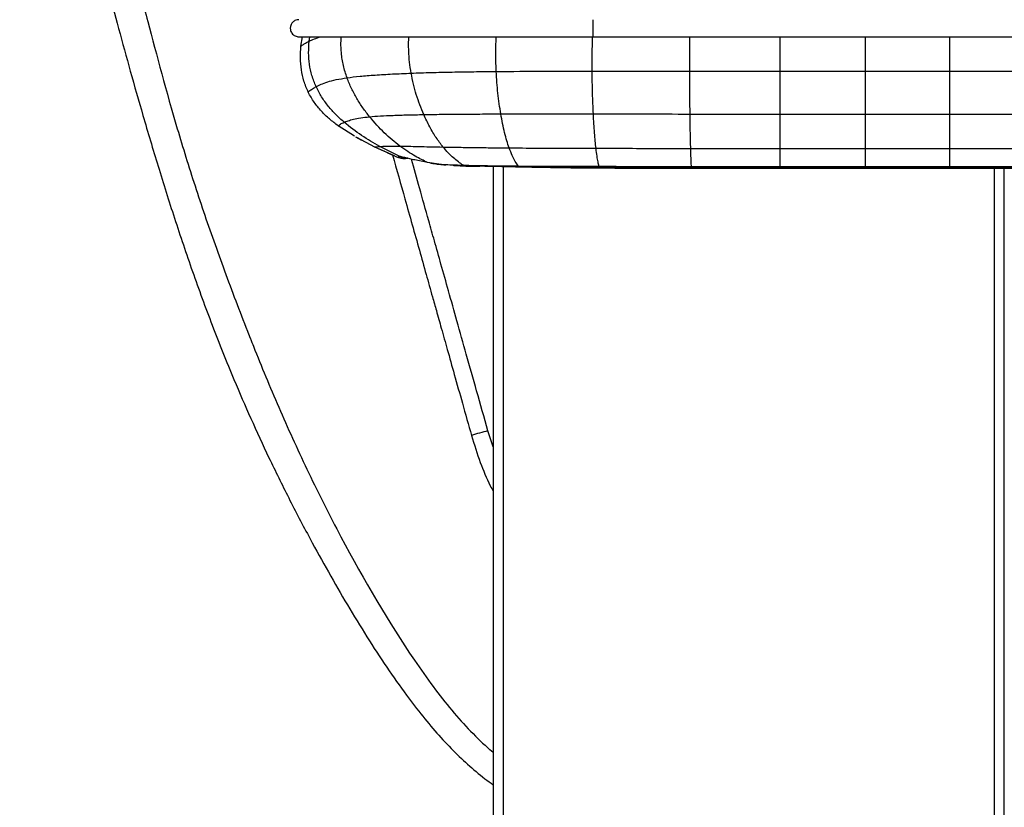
# Paper-space layout '_Left' of a CAD drawing. Header units: millimetres. Extents: x -619 to 155, y 0 to 686.
# Tile 2 of 7: x -619 to -330, y 235 to 466. Entities that reach past the tile are written whole.
import ezdxf

# ---------------------------------------------------------------- set-up
doc = ezdxf.new("R2010")
doc.units = ezdxf.units.MM

psp = doc.layouts.new('_Left')

# ---------------------------------------------------------------- linework, layer by layer
at = {"color": 7, "linetype": 'Continuous', "lineweight": 25}
for p, q in [((-536.42, 458.37), (-535.92, 461.18)), ((-534.02, 459.89), (-533.8, 461.18)), ((-450.75, 461.18), (6.83, 461.18)), ((-450.95, 451.1), (-422.3, 451.08)), ((-422.3, 451.08), (-395.81, 451.07)), ((-395.81, 451.07), (-370.78, 451.06)), ((-370.78, 451.06), (-345.99, 451.06)), ((-345.99, 451.06), (-321.19, 451.06)), ((-422.22, 438.51), (-395.8, 438.5)), ((-395.8, 438.5), (-370.78, 438.49)), ((-370.78, 438.49), (-345.99, 438.49)), ((-345.99, 438.49), (-321.19, 438.49)), ((-520.74, 431.97), (-525.5, 435.04)), ((-520.42, 431.82), (-518.64, 430.8)), ((-514.72, 428.82), (-520.05, 431.61)), ((-510.96, 427.14), (-514.72, 428.82)), ((-513.74, 428.36), (-509.09, 426.3)), ((-507.44, 426.06), (-513.31, 429)), ((-345.99, 428.43), (-321.19, 428.43)), ((-510.99, 427.09), (-507.84, 425.75)), ((-505.97, 425.72), (-506.17, 425.73)), ((-499.27, 424.29), (-499.28, 424.29)), ((-495.95, 423.81), (-499.27, 424.29)), ((-498.62, 424.16), (-499.27, 424.29)), ((-495.34, 423.7), (-495.95, 423.81)), ((-488.49, 423.29), (-488.85, 423.52)), ((-488.01, 423.22), (-488.49, 423.29)), ((-480, 423.15), (-480, 3)), ((-477, 0), (-477, 423.12)), ((-472.54, 423.08), (-472.67, 423.27)), ((-472.42, 423.04), (-472.54, 423.08)), ((-466.13, 422.94), (-466.13, 422.97)), ((-448.84, 422.75), (-448.95, 423.18)), ((-448.84, 422.73), (-448.84, 422.75)), ((-421.81, 423.16), (-395.75, 423.16)), ((-421.78, 422.69), (-421.81, 423.16)), ((-421.78, 422.68), (-421.78, 422.69)), ((-421.78, 422.65), (-395.75, 422.65)), ((-395.75, 423.16), (-370.78, 423.16)), ((-395.75, 422.69), (-395.75, 423.16)), ((-395.75, 422.69), (-395.75, 422.67)), ((-370.78, 423.16), (-345.99, 423.16)), ((-370.78, 422.69), (-370.78, 423.16)), ((-370.78, 422.69), (-370.78, 422.67)), ((-370.78, 422.65), (-345.99, 422.65)), ((-345.99, 423.16), (-321.19, 423.16)), ((-345.99, 422.69), (-345.99, 423.16)), ((-345.99, 422.69), (-345.99, 422.67)), ((-333, 422.65), (-333, 0)), ((-330, 3), (-330, 422.65)), ((-480, 340.86), (-481.55, 345.55)), ((-480, 251.26), (-480.97, 252.05))]:
    psp.add_line(p, q, dxfattribs=at)
at = {"color": 7, "linetype": 'Continuous', "lineweight": 25, "flags": 128}
for points in [[(-450.75, 466.18), (-450.75, 465.99), (-450.75, 465.44), (-450.75, 464.63), (-450.75, 463.68), (-450.75, 462.72), (-450.75, 461.91), (-450.75, 461.37), (-450.75, 461.18), (-450.75, 461.18)], [(-422.03, 428.44), (-412.46, 428.43), (-404.12, 428.43), (-395.78, 428.43)], [(-395.78, 428.43), (-386.21, 428.43), (-378.49, 428.43), (-370.78, 428.43)], [(-370.78, 428.43), (-361.2, 428.43), (-353.6, 428.43), (-345.99, 428.43)], [(-505.92, 425.67), (-506.75, 425.72), (-507.93, 426.05)], [(-395.75, 422.69), (-405.75, 422.69), (-413.76, 422.69), (-414.43, 422.69), (-421.78, 422.69)], [(-370.78, 422.69), (-375.78, 422.69), (-385.76, 422.69), (-395.75, 422.69)], [(-395.75, 422.65), (-395.17, 422.65), (-370.78, 422.65)], [(-345.99, 422.69), (-355.99, 422.69), (-363.38, 422.69), (-370.78, 422.69)], [(-321.19, 422.69), (-331.19, 422.69), (-338.59, 422.69), (-345.99, 422.69)], [(-345.99, 422.65), (-345.51, 422.65), (-321.19, 422.64)]]:
    psp.add_lwpolyline(points, dxfattribs=at)
at = {"color": 7, "linetype": 'Continuous', "lineweight": 25}
psp.add_arc((-473.7, 308.45), 37.92, 101.9423, 109.5016, dxfattribs=at)
for points, knots in [([(-581.12, 681.71), (-581.2, 681.71), (-581.34, 681.7), (-581.66, 681.69), (-581.93, 681.67), (-582.13, 681.66), (-582.33, 681.64), (-582.6, 681.62), (-583.16, 681.57), (-583.87, 681.49), (-584.7, 681.38), (-585.57, 681.24), (-586.7, 681.01), (-588.03, 680.69), (-589.55, 680.21), (-591.1, 679.62), (-592.67, 678.9), (-594.19, 678.09), (-595.68, 677.19), (-597.06, 676.26), (-598.36, 675.31), (-599.54, 674.39), (-600.58, 673.53), (-601.61, 672.63), (-602.64, 671.69), (-603.64, 670.72), (-604.98, 669.36), (-606.6, 667.6), (-608.32, 665.54), (-610.1, 663.19), (-611.83, 660.59), (-613.41, 657.77), (-614.74, 654.9), (-615.86, 651.93), (-616.79, 648.78), (-617.63, 644.98), (-618.32, 640.31), (-618.79, 634.53), (-618.99, 628.23), (-618.89, 621.35), (-618.52, 613.8), (-617.83, 605.06), (-616.8, 595.04), (-615.4, 583.81), (-613.72, 571.97), (-611.78, 559.8), (-609.62, 547.56), (-607.29, 535.44), (-604.75, 523.18), (-602.04, 510.96), (-599.17, 498.85), (-596.22, 487.13), (-593.14, 475.44), (-589.9, 463.43), (-586.46, 450.92), (-582.62, 437.43), (-578.33, 423.03), (-573.53, 407.79), (-568.27, 392.23), (-562.5, 376.45), (-556.76, 362.09), (-551.15, 349.15), (-545.8, 337.58), (-540, 325.8), (-534.16, 314.63), (-528.39, 304.15), (-522.83, 294.54), (-517.12, 285.19), (-511.33, 276.31), (-505.84, 268.51), (-500.71, 261.82), (-495.92, 256.18), (-491.1, 251.1), (-486.18, 246.58), (-482.47, 243.5), (-480.4, 242.07), (-480, 241.79)], [0, 0, 0, 0, 0.001204, 0.002142, 0.002523, 0.002872, 0.003215, 0.003577, 0.004426, 0.006859, 0.010361, 0.014876, 0.020299, 0.030548, 0.042186, 0.054464, 0.066508, 0.077361, 0.085102, 0.091693, 0.097222, 0.100756, 0.103851, 0.106609, 0.10915, 0.111602, 0.114082, 0.119435, 0.125581, 0.132519, 0.142694, 0.153408, 0.164112, 0.174299, 0.183744, 0.192586, 0.205089, 0.217187, 0.229384, 0.242133, 0.255811, 0.270727, 0.289533, 0.309973, 0.331588, 0.353886, 0.376381, 0.398723, 0.420611, 0.444208, 0.466562, 0.488139, 0.509648, 0.531818, 0.555067, 0.579386, 0.607342, 0.636435, 0.666431, 0.697073, 0.728156, 0.750577, 0.773451, 0.796949, 0.821252, 0.841212, 0.861301, 0.88121, 0.900675, 0.919497, 0.934625, 0.949439, 0.964351, 0.979795, 0.996103, 1, 1, 1, 1]), ([(-610.62, 606.95), (-610.56, 606.36), (-610.49, 605.77), (-610.35, 604.57), (-610.14, 602.76), (-609.6, 598.44), (-609.06, 594.59), (-607.93, 586.72), (-607.06, 581.26), (-605.65, 572.92), (-604.91, 568.72), (-604.01, 563.78), (-603.59, 561.49), (-603.41, 560.56), (-603.37, 560.33), (-603.36, 560.27), (-603.36, 560.26), (-603.35, 560.24), (-603.35, 560.23), (-603.34, 560.18), (-603.3, 559.96), (-603.13, 559.03), (-600.81, 546.87), (-598.3, 534.96), (-595.33, 521.69), (-594.73, 519.07), (-593.54, 513.93), (-592.94, 511.4), (-591.17, 503.97), (-589.99, 499.18), (-587.61, 489.71), (-586.41, 485.02), (-584.56, 477.89), (-583.94, 475.5), (-582.67, 470.64), (-582.03, 468.18), (-578.75, 455.69), (-575.93, 445.14), (-571.89, 431.44), (-571.05, 428.67), (-569.32, 423.09), (-568.43, 420.28), (-565.66, 411.77), (-563.7, 406.02), (-559.57, 394.4), (-557.4, 388.53), (-554.02, 379.68), (-552.86, 376.71), (-551.69, 373.73), (-551.68, 373.71), (-551.67, 373.7), (-551.67, 373.68), (-551.65, 373.65), (-551.62, 373.56), (-551.56, 373.4), (-551.43, 373.08), (-551.17, 372.43), (-550.66, 371.13), (-547.84, 364.09), (-545.05, 357.39), (-539.81, 345.37), (-537.05, 339.31), (-532.63, 330.1), (-531.11, 327.01), (-527.97, 320.79), (-526.34, 317.65), (-517.97, 301.9), (-510.54, 289.21), (-501.27, 275.64), (-499.42, 273.04), (-495.74, 268.12), (-493.92, 265.81), (-488.46, 259.3), (-484.81, 255.48), (-480.97, 252.05)], [0, 0, 0, 0, 0.007812, 0.007812, 0.015625, 0.03125, 0.0625, 0.0625, 0.125, 0.125, 0.15625, 0.171875, 0.179687, 0.181641, 0.182129, 0.182251, 0.182312, 0.182312, 0.182373, 0.182373, 0.182617, 0.183594, 0.1875, 0.25, 0.25, 0.265625, 0.265625, 0.28125, 0.28125, 0.3125, 0.3125, 0.34375, 0.34375, 0.359375, 0.359375, 0.375, 0.375, 0.4375, 0.4375, 0.453125, 0.453125, 0.46875, 0.46875, 0.5, 0.5, 0.53125, 0.53125, 0.546875, 0.546936, 0.546936, 0.546997, 0.546997, 0.547119, 0.547363, 0.547852, 0.548828, 0.550781, 0.554688, 0.5625, 0.625, 0.625, 0.6875, 0.6875, 0.71875, 0.71875, 0.75, 0.75, 0.875, 0.875, 0.90625, 0.90625, 0.9375, 0.9375, 1, 1, 1, 1]), ([(-537.05, 466.18), (-537.36, 466.14), (-537.99, 466.07), (-538.79, 465.55), (-539.29, 464.86), (-539.56, 464.08), (-539.56, 463.35), (-539.37, 462.69), (-539.08, 462.17), (-538.65, 461.72), (-538.14, 461.4), (-537.59, 461.21), (-537.22, 461.19), (-537.05, 461.18)], [0, 0, 0, 0, 0.118243, 0.241823, 0.352069, 0.439391, 0.554049, 0.624996, 0.701844, 0.781157, 0.859235, 0.932895, 1, 1, 1, 1]), ([(-537.05, 461.18), (-537.03, 461.18), (-536.99, 461.18), (-536.72, 461.18), (-536.37, 461.18), (-535.98, 461.18), (-535.59, 461.18), (-535.18, 461.18), (-534.62, 461.18), (-533.78, 461.18), (-532.31, 461.18), (-530.04, 461.18), (-527.09, 461.18), (-523.68, 461.18), (-520.19, 461.18), (-516.22, 461.18), (-511.87, 461.18), (-507.31, 461.18), (-503.12, 461.18), (-499.41, 461.18), (-495.94, 461.18), (-491.87, 461.18), (-486.94, 461.18), (-481.22, 461.18), (-474.76, 461.18), (-467.55, 461.18), (-459.47, 461.18), (-453.77, 461.18), (-450.75, 461.18)], [0, 0, 0, 0, 0.059546, 0.111956, 0.156759, 0.193924, 0.223598, 0.251214, 0.279291, 0.3295, 0.380461, 0.431228, 0.482006, 0.516266, 0.55085, 0.585522, 0.619676, 0.652283, 0.683283, 0.703235, 0.723525, 0.748542, 0.778767, 0.813972, 0.852976, 0.896509, 0.945141, 1, 1, 1, 1]), ([(-536.42, 458.37), (-536.38, 458.42), (-536.29, 458.5), (-535.59, 459.06), (-534.53, 459.62), (-534.02, 459.89)], [0, 0, 0, 0, 0.342483, 0.678222, 1, 1, 1, 1]), ([(-531.99, 446.56), (-532.42, 447.62), (-533.28, 449.73), (-533.96, 453.1), (-534.24, 456.5), (-534.09, 458.76), (-534.02, 459.89)], [0, 0, 0, 0, 0.2547563, 0.50489, 0.7525885, 1, 1, 1, 1]), ([(-534.02, 459.89), (-533.55, 460.1), (-532.68, 460.5), (-531.22, 460.96), (-530.53, 461.18)], [0, 0, 0, 0, 0.530176, 1, 1, 1, 1]), ([(-522.9, 449.15), (-523.28, 450.33), (-523.85, 452.08), (-524.32, 454.57), (-524.6, 456.79), (-524.73, 459.02), (-524.62, 460.59), (-524.59, 461.18)], [0, 0, 0, 0, 0.313812, 0.464333, 0.620131, 0.859633, 1, 1, 1, 1]), ([(-504.07, 450.5), (-504.24, 451.57), (-504.57, 453.68), (-504.78, 456.62), (-504.84, 459.12), (-504.79, 460.51), (-504.77, 461.18)], [0, 0, 0, 0, 0.3151157, 0.6201049, 0.8192807, 1, 1, 1, 1]), ([(-479.11, 451), (-479.15, 452.06), (-479.23, 454.15), (-479.22, 457.35), (-479.18, 459.7), (-479.11, 460.96), (-479.1, 461.18)], [0, 0, 0, 0, 0.321615, 0.633558, 0.938247, 1, 1, 1, 1]), ([(-450.95, 451.1), (-450.95, 452.5), (-450.95, 455.27), (-450.9, 458.68), (-450.84, 460.63), (-450.82, 461.18)], [0, 0, 0, 0, 0.427759, 0.840805, 1, 1, 1, 1]), ([(-422.3, 451.08), (-422.3, 452.49), (-422.29, 455.27), (-422.27, 458.68), (-422.25, 460.63), (-422.24, 461.18)], [0, 0, 0, 0, 0.427529, 0.840833, 1, 1, 1, 1]), ([(-395.81, 451.07), (-395.81, 452.48), (-395.81, 455.26), (-395.81, 458.67), (-395.8, 460.63), (-395.8, 461.18)], [0, 0, 0, 0, 0.427317, 0.840576, 1, 1, 1, 1]), ([(-370.78, 451.06), (-370.78, 452.48), (-370.78, 455.25), (-370.78, 458.67), (-370.77, 460.63), (-370.77, 461.18)], [0, 0, 0, 0, 0.427233, 0.840443, 1, 1, 1, 1]), ([(-345.99, 451.06), (-345.99, 452.48), (-345.98, 455.25), (-345.98, 458.67), (-345.98, 460.63), (-345.98, 461.18)], [0, 0, 0, 0, 0.4271775, 0.8403319, 1, 1, 1, 1]), ([(-534.27, 444.93), (-534.72, 446), (-535.63, 448.11), (-536.33, 451.5), (-536.63, 454.93), (-536.49, 457.22), (-536.42, 458.37)], [0, 0, 0, 0, 0.251282, 0.500374, 0.749349, 1, 1, 1, 1]), ([(-504.07, 450.5), (-502.14, 450.57), (-498.25, 450.7), (-492.05, 450.84), (-485.66, 450.94), (-481.31, 450.98), (-479.11, 451)], [0, 0, 0, 0, 0.244071, 0.490829, 0.742464, 1, 1, 1, 1]), ([(-479.11, 451), (-474.51, 451.03), (-465.14, 451.08), (-455.74, 451.09), (-450.95, 451.1)], [0, 0, 0, 0, 0.4905326, 1, 1, 1, 1]), ([(-477.76, 438.54), (-477.92, 439.51), (-478.23, 441.44), (-478.61, 444.56), (-478.92, 447.72), (-479.05, 449.92), (-479.11, 451)], [0, 0, 0, 0, 0.264814, 0.519503, 0.764451, 1, 1, 1, 1]), ([(-450.6, 438.54), (-450.64, 439.53), (-450.74, 441.48), (-450.85, 444.63), (-450.92, 447.82), (-450.94, 450.02), (-450.95, 451.1)], [0, 0, 0, 0, 0.264403, 0.518911, 0.764016, 1, 1, 1, 1]), ([(-422.22, 438.51), (-422.23, 439.5), (-422.25, 441.45), (-422.28, 444.61), (-422.3, 447.8), (-422.3, 450), (-422.3, 451.08)], [0, 0, 0, 0, 0.264207, 0.518655, 0.763832, 1, 1, 1, 1]), ([(-395.8, 438.5), (-395.8, 439.49), (-395.81, 441.44), (-395.81, 444.6), (-395.81, 447.79), (-395.81, 449.99), (-395.81, 451.07)], [0, 0, 0, 0, 0.264121, 0.518545, 0.763754, 1, 1, 1, 1]), ([(-370.78, 438.49), (-370.78, 439.49), (-370.78, 441.44), (-370.78, 444.59), (-370.78, 447.79), (-370.78, 449.99), (-370.78, 451.06)], [0, 0, 0, 0, 0.264112, 0.518526, 0.763735, 1, 1, 1, 1]), ([(-345.99, 438.49), (-345.99, 439.48), (-345.99, 441.43), (-345.99, 444.59), (-345.99, 447.78), (-345.99, 449.98), (-345.99, 451.06)], [0, 0, 0, 0, 0.264113, 0.518527, 0.763735, 1, 1, 1, 1]), ([(-531.99, 446.55), (-531.54, 446.78), (-530.66, 447.22), (-528.7, 447.92), (-526.31, 448.59), (-524.01, 448.97), (-522.9, 449.15)], [0, 0, 0, 0, 0.276452, 0.536276, 0.777612, 1, 1, 1, 1]), ([(-522.9, 449.15), (-521.69, 449.3), (-519.37, 449.59), (-514.79, 449.95), (-509.72, 450.26), (-505.94, 450.42), (-504.07, 450.5)], [0, 0, 0, 0, 0.271237, 0.523633, 0.764547, 1, 1, 1, 1]), ([(-516.28, 437.71), (-516.94, 438.56), (-518.24, 440.24), (-520.02, 443.03), (-521.63, 445.95), (-522.48, 448.09), (-522.9, 449.15)], [0, 0, 0, 0, 0.2619704, 0.5154903, 0.7610369, 1, 1, 1, 1]), ([(-500.37, 438.35), (-500.77, 439.29), (-501.54, 441.13), (-502.56, 444.14), (-503.43, 447.23), (-503.86, 449.42), (-504.07, 450.5)], [0, 0, 0, 0, 0.264873, 0.519559, 0.764361, 1, 1, 1, 1]), ([(-534.27, 444.93), (-534.27, 444.94), (-534.26, 444.94), (-534, 445.18), (-533.76, 445.41)], [0, 0, 0, 0, 0.075763, 1, 1, 1, 1]), ([(-533.76, 445.41), (-533.63, 445.51), (-533.37, 445.72), (-532.79, 446.11), (-532.26, 446.41), (-531.99, 446.55)], [0, 0, 0, 0, 0.341096, 0.674995, 1, 1, 1, 1]), ([(-523.76, 436.1), (-524.57, 436.83), (-526.19, 438.29), (-528.41, 440.77), (-530.43, 443.49), (-531.47, 445.53), (-531.99, 446.55)], [0, 0, 0, 0, 0.252061, 0.501989, 0.750703, 1, 1, 1, 1]), ([(-525.5, 435.04), (-526.36, 435.7), (-528.1, 437.03), (-530.07, 438.95), (-531.52, 440.62), (-532.54, 441.97), (-533.48, 443.4), (-534, 444.42), (-534.27, 444.93)], [0, 0, 0, 0, 0.243936, 0.490985, 0.616064, 0.742431, 0.870339, 1, 1, 1, 1]), ([(-523.76, 436.1), (-523.39, 436.25), (-522.69, 436.53), (-521.09, 436.98), (-519.12, 437.39), (-517.2, 437.61), (-516.28, 437.71)], [0, 0, 0, 0, 0.276411, 0.536389, 0.777898, 1, 1, 1, 1]), ([(-516.28, 437.71), (-515.27, 437.8), (-513.34, 437.96), (-509.51, 438.13), (-505.23, 438.26), (-501.98, 438.32), (-500.37, 438.35)], [0, 0, 0, 0, 0.271227, 0.523335, 0.764013, 1, 1, 1, 1]), ([(-507.36, 429.1), (-508.91, 430.32), (-511.93, 432.7), (-514.85, 436.07), (-516.28, 437.71)], [0, 0, 0, 0, 0.511968, 1, 1, 1, 1]), ([(-500.37, 438.35), (-498.68, 438.38), (-495.27, 438.44), (-489.7, 438.49), (-483.85, 438.52), (-479.82, 438.53), (-477.76, 438.54)], [0, 0, 0, 0, 0.2397422, 0.4845372, 0.7373383, 1, 1, 1, 1]), ([(-494.72, 428.83), (-495.39, 429.71), (-496.71, 431.43), (-498.63, 434.64), (-499.8, 437.14), (-500.37, 438.35)], [0, 0, 0, 0, 0.349219, 0.6824659, 1, 1, 1, 1]), ([(-477.76, 438.54), (-474.88, 438.54), (-468.97, 438.55), (-459.9, 438.55), (-453.73, 438.54), (-450.6, 438.54)], [0, 0, 0, 0, 0.3201501, 0.6550851, 1, 1, 1, 1]), ([(-475.33, 428.58), (-475.56, 429.25), (-476, 430.56), (-476.64, 432.98), (-477.24, 435.6), (-477.59, 437.57), (-477.76, 438.54)], [0, 0, 0, 0, 0.266393, 0.521164, 0.76542, 1, 1, 1, 1]), ([(-450.6, 438.54), (-445.83, 438.53), (-436.37, 438.53), (-426.91, 438.52), (-422.22, 438.51)], [0, 0, 0, 0, 0.503924, 1, 1, 1, 1]), ([(-449.82, 428.47), (-449.9, 429.14), (-450.04, 430.46), (-450.24, 432.91), (-450.43, 435.56), (-450.54, 437.56), (-450.6, 438.54)], [0, 0, 0, 0, 0.267469, 0.522347, 0.766132, 1, 1, 1, 1]), ([(-422.03, 428.44), (-422.05, 429.11), (-422.08, 430.42), (-422.13, 432.87), (-422.18, 435.53), (-422.21, 437.53), (-422.22, 438.51)], [0, 0, 0, 0, 0.267607, 0.522473, 0.766183, 1, 1, 1, 1]), ([(-395.78, 428.43), (-395.78, 429.1), (-395.79, 430.42), (-395.79, 432.86), (-395.8, 435.52), (-395.8, 437.52), (-395.8, 438.5)], [0, 0, 0, 0, 0.267592, 0.522459, 0.766179, 1, 1, 1, 1]), ([(-370.78, 428.43), (-370.78, 429.1), (-370.78, 430.41), (-370.78, 432.86), (-370.78, 435.51), (-370.78, 437.51), (-370.78, 438.49)], [0, 0, 0, 0, 0.267585, 0.522457, 0.766185, 1, 1, 1, 1]), ([(-345.99, 428.43), (-345.99, 429.1), (-345.99, 430.41), (-345.99, 432.86), (-345.99, 435.51), (-345.99, 437.51), (-345.99, 438.49)], [0, 0, 0, 0, 0.267585, 0.522458, 0.766185, 1, 1, 1, 1]), ([(-525.5, 435.04), (-525.47, 435.07), (-525.41, 435.13), (-524.93, 435.54), (-524.14, 435.92), (-523.76, 436.1)], [0, 0, 0, 0, 0.34272, 0.678317, 1, 1, 1, 1]), ([(-513.31, 429), (-515.09, 430.01), (-518.64, 432.04), (-522.05, 434.75), (-523.76, 436.1)], [0, 0, 0, 0, 0.4999533, 1, 1, 1, 1]), ([(-514.72, 428.82), (-514.69, 428.83), (-514.65, 428.84), (-514.26, 428.91), (-513.62, 428.97), (-513.31, 429)], [0, 0, 0, 0, 0.341926, 0.677397, 1, 1, 1, 1]), ([(-513.31, 429), (-513.02, 429.02), (-512.46, 429.06), (-511.17, 429.1), (-509.6, 429.12), (-508.09, 429.1), (-507.36, 429.1)], [0, 0, 0, 0, 0.274679, 0.534165, 0.77637, 1, 1, 1, 1]), ([(-507.36, 429.1), (-506.58, 429.08), (-505.06, 429.06), (-502.05, 428.99), (-498.65, 428.91), (-496.02, 428.86), (-494.72, 428.83)], [0, 0, 0, 0, 0.270918, 0.52302, 0.763648, 1, 1, 1, 1]), ([(-499.27, 424.29), (-499.86, 424.57), (-501.05, 425.14), (-502.98, 426.2), (-505.09, 427.47), (-506.6, 428.55), (-507.36, 429.1)], [0, 0, 0, 0, 0.223165, 0.452831, 0.725383, 1, 1, 1, 1]), ([(-494.72, 428.83), (-493.33, 428.81), (-490.51, 428.76), (-485.8, 428.69), (-480.72, 428.63), (-477.16, 428.6), (-475.33, 428.58)], [0, 0, 0, 0, 0.233875, 0.475659, 0.729876, 1, 1, 1, 1]), ([(-488.85, 423.52), (-489.29, 423.82), (-490.19, 424.44), (-491.65, 425.63), (-493.16, 427.03), (-494.2, 428.23), (-494.72, 428.83)], [0, 0, 0, 0, 0.252585, 0.504528, 0.754078, 1, 1, 1, 1]), ([(-475.33, 428.58), (-472.68, 428.56), (-467.21, 428.52), (-458.68, 428.49), (-452.82, 428.47), (-449.82, 428.47)], [0, 0, 0, 0, 0.313323, 0.6486, 1, 1, 1, 1]), ([(-472.67, 423.27), (-472.95, 423.67), (-473.49, 424.47), (-474.39, 426.15), (-475.02, 427.78), (-475.33, 428.58)], [0, 0, 0, 0, 0.344594, 0.678349, 1, 1, 1, 1]), ([(-449.82, 428.46), (-446.63, 428.46), (-440.4, 428.45), (-431.13, 428.44), (-425.07, 428.44), (-422.03, 428.44)], [0, 0, 0, 0, 0.3452337, 0.6726044, 1, 1, 1, 1]), ([(-448.95, 423.18), (-449.04, 423.58), (-449.22, 424.36), (-449.52, 426.02), (-449.72, 427.66), (-449.82, 428.46)], [0, 0, 0, 0, 0.346731, 0.680364, 1, 1, 1, 1]), ([(-421.81, 423.16), (-421.84, 423.56), (-421.88, 424.34), (-421.96, 426), (-422.01, 427.63), (-422.03, 428.44)], [0, 0, 0, 0, 0.3470563, 0.6806942, 1, 1, 1, 1]), ([(-395.75, 423.16), (-395.76, 423.56), (-395.76, 424.34), (-395.77, 425.99), (-395.78, 427.63), (-395.78, 428.43)], [0, 0, 0, 0, 0.347087, 0.680703, 1, 1, 1, 1]), ([(-370.78, 423.16), (-370.78, 423.56), (-370.78, 424.33), (-370.78, 425.99), (-370.78, 427.63), (-370.78, 428.43)], [0, 0, 0, 0, 0.34709, 0.680706, 1, 1, 1, 1]), ([(-345.99, 423.16), (-345.99, 423.55), (-345.99, 424.33), (-345.99, 425.99), (-345.99, 427.63), (-345.99, 428.43)], [0, 0, 0, 0, 0.347086, 0.680716, 1, 1, 1, 1]), ([(-509.53, 426.5), (-508.32, 422.2), (-506.4, 415.39), (-503.78, 406.07), (-501.7, 398.7), (-499.72, 391.65), (-498.06, 385.74), (-496.58, 380.49), (-495.13, 375.35), (-493.38, 369.11), (-491.31, 361.78), (-488.94, 353.36), (-487.26, 347.37), (-486.36, 344.2)], [0, 0, 0, 0, 0.156669, 0.248362, 0.339493, 0.425455, 0.505415, 0.554593, 0.617052, 0.692804, 0.781866, 0.884259, 1, 1, 1, 1]), ([(-507.44, 426.06), (-507.44, 426.06), (-507.77, 426.11), (-507.85, 426.08), (-507.93, 426.05)], [0, 0, 0, 0, 0.0000098, 1, 1, 1, 1]), ([(-507.93, 426.05), (-507.92, 425.96), (-507.9, 425.82), (-507.9, 425.8), (-507.9, 425.79)], [0, 0, 0, 0, 0.588692, 1, 1, 1, 1]), ([(-505.07, 425.52), (-505.21, 425.48), (-505.75, 425.35), (-506.73, 425.4), (-507.51, 425.65), (-507.9, 425.77)], [0, 0, 0, 0, 0.152544, 0.576272, 1, 1, 1, 1]), ([(-499.28, 424.29), (-499.28, 424.29), (-499.58, 424.35), (-501.26, 424.65), (-503.87, 425.23), (-506.23, 425.81), (-507.15, 426.01), (-507.44, 426.06), (-507.44, 426.06)], [0, 0, 0, 0, 0.000003, 0.0716017, 0.4106684, 0.7331082, 0.999997, 1, 1, 1, 1]), ([(-506.17, 425.73), (-506.21, 425.73), (-506.64, 425.73), (-507.06, 425.9), (-507.44, 426.06)], [0, 0, 0, 0, 0.0776915, 1, 1, 1, 1]), ([(-505.97, 425.68), (-505.97, 425.68), (-505.97, 425.68), (-505.73, 425.65), (-505.38, 425.58), (-505.03, 425.51), (-504.92, 425.49)], [0, 0, 0, 0, 0.10092, 0.423007, 0.822808, 1, 1, 1, 1]), ([(-481.55, 345.55), (-482.65, 349.47), (-484.76, 356.96), (-487.79, 367.72), (-490.54, 377.5), (-493.02, 386.3), (-495.23, 394.14), (-497.16, 401.01), (-499.26, 408.46), (-501.51, 416.45), (-503.2, 422.48), (-504, 425.3)], [0, 0, 0, 0, 0.147139, 0.282015, 0.404652, 0.515088, 0.613347, 0.699436, 0.77336, 0.893726, 1, 1, 1, 1]), ([(-498.63, 424.15), (-498.04, 424.06), (-497.04, 423.91), (-495.87, 423.77), (-495.38, 423.72)], [0, 0, 0, 0, 0.579367, 1, 1, 1, 1]), ([(-495.93, 423.81), (-495.93, 423.81), (-495.94, 423.81), (-495.94, 423.81), (-495.95, 423.81)], [0, 0, 0, 0, 0.499935, 1, 1, 1, 1]), ([(-495.93, 423.81), (-495.5, 423.78), (-494.69, 423.74), (-493.04, 423.66), (-491.14, 423.59), (-489.55, 423.54), (-488.85, 423.52)], [0, 0, 0, 0, 0.22137, 0.421992, 0.740983, 1, 1, 1, 1]), ([(-488.49, 423.29), (-488.64, 423.29), (-490.07, 423.34), (-492.65, 423.47), (-494.85, 423.7), (-495.93, 423.81)], [0, 0, 0, 0, 0.0549, 0.536306, 1, 1, 1, 1]), ([(-495.33, 423.74), (-495.23, 423.73), (-494.76, 423.68), (-494.26, 423.64), (-493.86, 423.61)], [0, 0, 0, 0, 0.222642, 1, 1, 1, 1]), ([(-491.5, 423.44), (-490.71, 423.39), (-489.61, 423.32), (-488.41, 423.26), (-488.07, 423.24)], [0, 0, 0, 0, 0.716951, 1, 1, 1, 1]), ([(-488.85, 423.52), (-487.74, 423.49), (-485.46, 423.43), (-481.61, 423.36), (-477.32, 423.31), (-474.27, 423.28), (-472.67, 423.27)], [0, 0, 0, 0, 0.223066, 0.460355, 0.71765, 1, 1, 1, 1]), ([(-472.54, 423.08), (-472.54, 423.08), (-473.04, 423.08), (-474.88, 423.1), (-478.03, 423.13), (-482.29, 423.16), (-485.77, 423.21), (-487.9, 423.27), (-488.49, 423.29), (-488.49, 423.29)], [0, 0, 0, 0, 0.000004, 0.088843, 0.327921, 0.567013, 0.878418, 0.999996, 1, 1, 1, 1]), ([(-488.01, 423.23), (-487.36, 423.23), (-486.05, 423.21), (-484.65, 423.2), (-483.94, 423.19)], [0, 0, 0, 0, 0.498546, 1, 1, 1, 1]), ([(-477.51, 423.12), (-477.02, 423.12), (-475.39, 423.1), (-473.67, 423.07), (-472.45, 423.04), (-472.42, 423.04)], [0, 0, 0, 0, 0.293205, 0.981567, 1, 1, 1, 1]), ([(-472.67, 423.27), (-470.28, 423.25), (-465.25, 423.22), (-457.32, 423.19), (-451.8, 423.18), (-448.95, 423.18)], [0, 0, 0, 0, 0.30455, 0.640367, 1, 1, 1, 1]), ([(-466.13, 422.97), (-467.22, 422.99), (-469.37, 423.04), (-471.5, 423.07), (-472.54, 423.08), (-472.54, 423.08)], [0, 0, 0, 0, 0.5116552, 0.9999907, 1, 1, 1, 1]), ([(-472.41, 423.01), (-472.01, 423.01), (-470.48, 423), (-468.38, 422.96), (-466.69, 422.93), (-466.13, 422.92)], [0, 0, 0, 0, 0.1947307, 0.7324873, 1, 1, 1, 1]), ([(-448.84, 422.75), (-448.84, 422.75), (-451.06, 422.76), (-455.51, 422.8), (-461.27, 422.87), (-464.81, 422.94), (-466.13, 422.97)], [0, 0, 0, 0, 0.000003, 0.385328, 0.771301, 1, 1, 1, 1]), ([(-466.13, 422.93), (-464.81, 422.9), (-459.05, 422.77), (-453.29, 422.73), (-448.84, 422.7)], [0, 0, 0, 0, 0.228624, 1, 1, 1, 1]), ([(-448.95, 423.18), (-444.45, 423.17), (-435.41, 423.16), (-426.36, 423.16), (-421.81, 423.16)], [0, 0, 0, 0, 0.497258, 1, 1, 1, 1]), ([(-421.78, 422.69), (-425.38, 422.69), (-431.69, 422.69), (-440.71, 422.71), (-446.13, 422.73), (-448.84, 422.75), (-448.84, 422.75)], [0, 0, 0, 0, 0.399131, 0.699441, 0.999998, 1, 1, 1, 1]), ([(-448.84, 422.7), (-448.39, 422.7), (-439.37, 422.64), (-430.35, 422.65), (-421.78, 422.66)], [0, 0, 0, 0, 0.050365, 1, 1, 1, 1]), ([(-486.36, 344.2), (-485.54, 341.57), (-483.98, 336.57), (-481.73, 331.15), (-480.29, 328.42), (-480, 327.87)], [0, 0, 0, 0, 0.471219, 0.895044, 1, 1, 1, 1])]:
    psp.add_open_spline(points, degree=3, knots=knots, dxfattribs=at)

doc.saveas('drawing.dxf')
